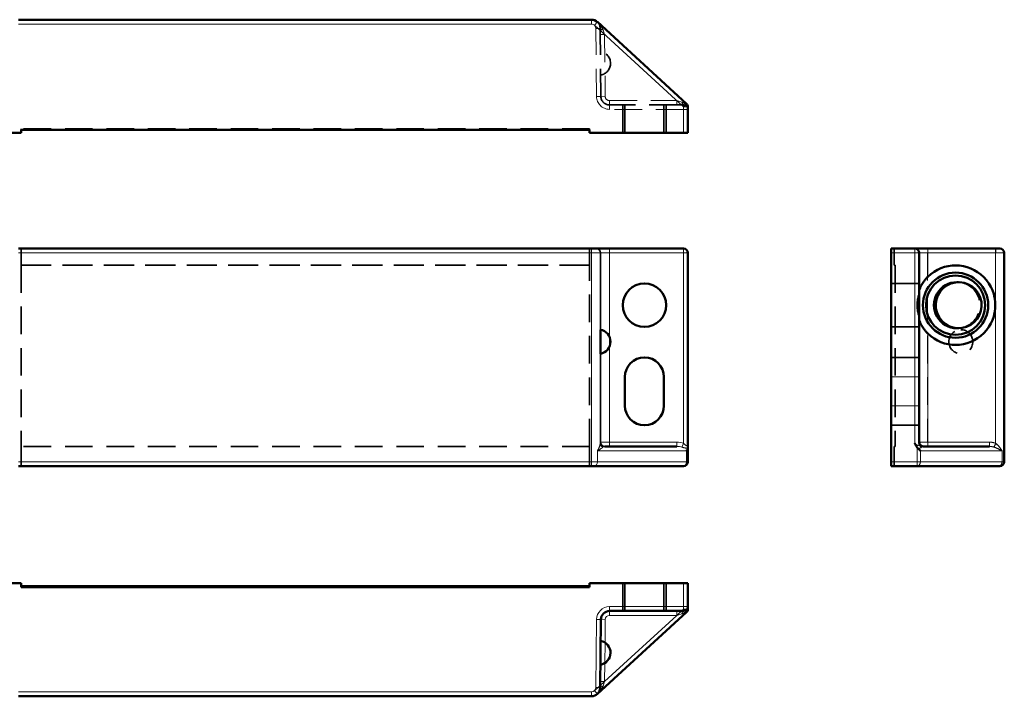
# Model space of a CAD drawing. Header units: millimetres. Extents: x 9 to 188, y 7 to 132.
# Tile 2 of 2: x 74 to 188, y 55 to 132. Entities that reach past the tile are written whole.
import ezdxf

# ---------------------------------------------------------------- set-up
doc = ezdxf.new("R2010")
doc.units = ezdxf.units.MM
doc.header["$LTSCALE"] = 0.5
doc.linetypes.add('CACHE', pattern=[9.525, 6.35, -3.175])
for name, color, linetype, lineweight in [('Arêtes cachées(ISO)', 6, 'CACHE', 35), ('Arêtes tangentes cachées(ISO)', 6, 'CACHE', 18), ('Arêtes tangentes visibles(ISO)', 7, 'Continuous', 18), ('Arêtes visibles(ISO)', 7, 'Continuous', 50)]:
    doc.layers.add(name, color=color, linetype=linetype, lineweight=lineweight)

msp = doc.modelspace()

# ---------------------------------------------------------------- linework, layer by layer
at = {"layer": 'Arêtes cachées(ISO)'}
for p, q in [((141.11, 130.64), (141.1, 131.35)), ((141.18, 123.53), (141.11, 130.64)), ((149.91, 122.54), (142.18, 122.54)), ((143.69, 119.34), (143.69, 122.54)), ((143.94, 122.54), (143.94, 119.34)), ((148.44, 122.54), (148.44, 119.34)), ((148.69, 119.34), (148.69, 122.54)), ((150.69, 122.54), (149.91, 122.54)), ((74.5, 119.79), (74.5, 119.69)), ((139.89, 119.79), (74.5, 119.79)), ((139.89, 119.69), (139.89, 119.79)), ((74.5, 106.03), (139.89, 106.03)), ((74.5, 106.03), (74.5, 106.03)), ((74.5, 104.13), (74.5, 106.03)), ((139.89, 106.03), (74.5, 106.03)), ((139.89, 106.03), (139.89, 106.03)), ((139.89, 106.03), (139.89, 104.13)), ((174.92, 106.03), (175.02, 106.03)), ((174.92, 104.13), (174.92, 106.03)), ((175.02, 106.03), (175.02, 106.03)), ((74.5, 104.13), (139.89, 104.13)), ((74.5, 104.13), (74.5, 104.13)), ((139.89, 104.13), (74.5, 104.13)), ((74.5, 104.13), (74.5, 83.29)), ((139.89, 104.13), (139.89, 104.13)), ((139.89, 83.29), (139.89, 104.13)), ((175.02, 104.13), (174.92, 104.13)), ((175.02, 104.13), (175.02, 83.29)), ((177.77, 102.03), (174.57, 102.03)), ((177.77, 97.03), (174.57, 97.03)), ((174.57, 93.53), (177.77, 93.53)), ((174.57, 85.73), (177.77, 85.73)), ((139.89, 83.29), (74.5, 83.29)), ((74.5, 81.03), (74.5, 83.29)), ((139.89, 83.29), (139.89, 81.03)), ((175.02, 83.29), (174.92, 83.29)), ((174.92, 81.03), (174.92, 83.29)), ((185.87, 83.29), (185.87, 83.29)), ((143.69, 67.58), (143.69, 64.38)), ((143.94, 64.38), (143.94, 67.58)), ((148.44, 64.38), (148.44, 67.58)), ((148.69, 67.58), (148.69, 64.38))]:
    msp.add_line(p, q, dxfattribs=at)
at = {"layer": 'Arêtes cachées(ISO)', "flags": 128}
for points in [[(141.1, 131.35), (141.1, 131.39), (141.1, 131.43), (141.1, 131.46), (141.09, 131.5), (141.08, 131.54), (141.08, 131.57), (141.07, 131.61), (141.06, 131.64), (141.05, 131.67), (141.04, 131.7), (141.02, 131.74), (141.01, 131.77), (141, 131.8), (140.98, 131.83), (140.96, 131.85), (140.95, 131.88), (140.93, 131.91), (140.91, 131.94), (140.89, 131.96), (140.87, 131.99), (140.85, 132.01), (140.82, 132.04), (140.8, 132.06), (140.78, 132.08)], [(151.19, 122.04), (151.19, 122.08), (151.19, 122.11), (151.18, 122.14), (151.18, 122.17), (151.17, 122.2), (151.16, 122.23), (151.14, 122.26), (151.13, 122.29), (151.11, 122.32), (151.09, 122.34), (151.07, 122.37), (151.05, 122.4), (151.02, 122.42), (150.99, 122.44), (150.97, 122.46), (150.94, 122.48), (150.91, 122.49), (150.88, 122.51), (150.85, 122.52), (150.82, 122.53), (150.79, 122.53), (150.75, 122.54), (150.72, 122.54), (150.69, 122.54)], [(177.77, 98.24), (177.74, 98.33), (177.71, 98.44), (177.68, 98.54), (177.66, 98.64), (177.64, 98.75), (177.61, 98.86), (177.6, 98.97), (177.58, 99.08), (177.57, 99.2), (177.56, 99.31), (177.56, 99.42), (177.56, 99.53), (177.56, 99.64), (177.56, 99.76), (177.57, 99.87), (177.58, 99.98), (177.6, 100.09), (177.61, 100.21), (177.64, 100.31), (177.66, 100.42), (177.68, 100.53), (177.71, 100.63), (177.74, 100.73), (177.77, 100.83)], [(177.55, 83.18), (177.54, 83.19), (177.53, 83.21), (177.51, 83.23), (177.5, 83.25), (177.49, 83.27), (177.47, 83.29), (177.46, 83.31), (177.45, 83.33), (177.44, 83.35), (177.43, 83.37), (177.42, 83.39), (177.4, 83.41), (177.39, 83.43), (177.38, 83.45), (177.37, 83.48), (177.36, 83.5), (177.35, 83.52), (177.34, 83.54), (177.33, 83.56), (177.32, 83.58), (177.31, 83.61), (177.3, 83.63), (177.29, 83.65), (177.27, 83.67)], [(177.64, 83.1), (177.63, 83.1), (177.63, 83.1), (177.63, 83.11), (177.62, 83.11), (177.62, 83.11), (177.61, 83.11), (177.61, 83.12), (177.61, 83.12), (177.6, 83.12), (177.6, 83.13), (177.6, 83.13), (177.59, 83.13), (177.59, 83.14), (177.59, 83.14), (177.58, 83.14), (177.58, 83.15), (177.58, 83.15), (177.57, 83.15), (177.57, 83.16), (177.57, 83.16), (177.56, 83.17), (177.56, 83.17), (177.56, 83.17), (177.55, 83.18)]]:
    msp.add_lwpolyline(points, dxfattribs=at)
at = {"layer": 'Arêtes cachées(ISO)'}
for centre, radius, start, end in [((140.89, 127.34), 1.4, 280.9422, 80.2037), ((142.18, 123.54), 1, 180.5729, 270)]:
    msp.add_arc(centre, radius, start, end, dxfattribs=at)
for centre, major_axis, ratio, start_param, end_param in [((182.13, 99.53), (2.65, 0), 0.99995, 4.712389, 7.853982), ((141.14, 95.33), (0, -1.38), 0.01, 0.00183, 3.139763), ((177.55, 82.79), (-0.458, 0.458), 0.440135, 4.297769, 4.963654)]:
    msp.add_ellipse(centre, major_axis=major_axis, ratio=ratio, start_param=start_param, end_param=end_param, dxfattribs=at)
msp.add_ellipse((182.58, 95.33), major_axis=(0, 1.38), ratio=0.99995, dxfattribs=at)
at = {"layer": 'Arêtes tangentes cachées(ISO)'}
for p, q in [((140.68, 123.53), (140.6, 131.35)), ((141.1, 131.35), (140.6, 131.35)), ((141.61, 130.64), (141.11, 130.64)), ((141.43, 131.17), (141.61, 130.64)), ((141.61, 130.64), (141.68, 123.54)), ((141.18, 123.53), (140.68, 123.53)), ((141.68, 123.54), (141.18, 123.53)), ((142.18, 123.04), (142.18, 122.54)), ((142.18, 123.04), (149.91, 123.04)), ((142.18, 122.54), (142.18, 122.04)), ((149.91, 123.04), (149.91, 122.54)), ((149.91, 123.04), (150.51, 122.85)), ((150.69, 122.32), (150.69, 122.54)), ((150.69, 122.04), (142.18, 122.04)), ((150.69, 122.04), (151.19, 122.04)), ((178.76, 105.53), (178.76, 83.79)), ((186.58, 105.53), (186.58, 83.64)), ((141.18, 96.7), (141.18, 93.96)), ((142.18, 95.88), (142.18, 94.79)), ((177.77, 91.28), (174.57, 91.28)), ((177.77, 87.98), (174.57, 87.98)), ((177.55, 81.53), (177.55, 83.18)), ((177.92, 82.79), (177.92, 81.53)), ((187.31, 82.79), (187.31, 81.53)), ((187.31, 82.79), (187.31, 82.79)), ((177.55, 81.53), (177.55, 81.03)), ((149.91, 63.88), (150.69, 64.6)), ((151.19, 64.6), (150.69, 64.6)), ((151.03, 64.23), (150.69, 64.6)), ((141.63, 58.39), (141.66, 60.75)), ((140.44, 55.21), (141.61, 56.28)), ((140.44, 55.21), (140.78, 54.84))]:
    msp.add_line(p, q, dxfattribs=at)
at = {"layer": 'Arêtes tangentes cachées(ISO)', "flags": 128}
for points in [[(140.78, 132.08), (140.81, 132.05), (140.85, 132.01), (140.88, 131.98), (140.92, 131.95), (140.95, 131.91), (140.98, 131.87), (141.01, 131.84), (141.05, 131.8), (141.08, 131.76), (141.11, 131.73), (141.14, 131.69), (141.16, 131.65), (141.19, 131.61), (141.22, 131.57), (141.24, 131.53), (141.27, 131.49), (141.29, 131.45), (141.31, 131.41), (141.34, 131.37), (141.36, 131.33), (141.38, 131.29), (141.39, 131.25), (141.41, 131.21), (141.43, 131.17)], [(150.51, 122.85), (150.54, 122.84), (150.57, 122.83), (150.59, 122.82), (150.62, 122.81), (150.65, 122.79), (150.68, 122.78), (150.7, 122.77), (150.73, 122.75), (150.76, 122.74), (150.79, 122.72), (150.82, 122.7), (150.85, 122.68), (150.88, 122.67), (150.9, 122.65), (150.93, 122.62), (150.96, 122.6), (150.99, 122.58), (151.02, 122.56), (151.05, 122.53), (151.08, 122.51), (151.1, 122.48), (151.13, 122.46), (151.16, 122.43), (151.18, 122.4)], [(177.27, 83.67), (177.31, 83.64), (177.34, 83.62), (177.37, 83.59), (177.4, 83.56), (177.43, 83.53), (177.46, 83.51), (177.49, 83.48), (177.52, 83.46), (177.55, 83.43), (177.58, 83.42), (177.6, 83.4), (177.63, 83.4), (177.65, 83.4), (177.67, 83.4), (177.69, 83.41), (177.71, 83.43), (177.73, 83.45), (177.74, 83.47), (177.75, 83.5), (177.76, 83.52), (177.77, 83.55), (177.77, 83.58), (177.77, 83.61), (177.77, 83.63)], [(178.08, 83.21), (178.07, 83.2), (178.06, 83.2), (178.05, 83.19), (178.04, 83.18), (178.03, 83.17), (178.01, 83.17), (178, 83.16), (177.98, 83.15), (177.97, 83.14), (177.95, 83.14), (177.93, 83.13), (177.92, 83.12), (177.9, 83.12), (177.88, 83.11), (177.86, 83.11), (177.83, 83.1), (177.81, 83.1), (177.79, 83.1), (177.76, 83.09), (177.74, 83.09), (177.71, 83.09), (177.69, 83.09), (177.66, 83.09), (177.64, 83.1)], [(187.31, 82.79), (187.28, 82.81), (187.25, 82.83), (187.21, 82.85), (187.18, 82.87), (187.14, 82.89), (187.11, 82.91), (187.07, 82.92), (187.03, 82.94), (187, 82.96), (186.96, 82.98), (186.92, 83), (186.88, 83.02), (186.84, 83.04), (186.8, 83.06), (186.76, 83.07), (186.73, 83.09), (186.68, 83.11), (186.64, 83.12), (186.6, 83.14), (186.56, 83.16), (186.52, 83.17), (186.48, 83.19), (186.44, 83.2), (186.4, 83.21)], [(186.58, 83.64), (186.62, 83.61), (186.66, 83.58), (186.7, 83.56), (186.73, 83.53), (186.77, 83.49), (186.8, 83.46), (186.84, 83.43), (186.87, 83.39), (186.9, 83.36), (186.94, 83.32), (186.97, 83.29), (187, 83.25), (187.03, 83.21), (187.06, 83.18), (187.09, 83.14), (187.11, 83.1), (187.14, 83.06), (187.17, 83.02), (187.19, 82.98), (187.22, 82.94), (187.24, 82.91), (187.27, 82.87), (187.29, 82.83), (187.31, 82.79)]]:
    msp.add_lwpolyline(points, dxfattribs=at)
at = {"layer": 'Arêtes tangentes cachées(ISO)'}
for centre, radius, start, end in [((140.1, 131.34), 0.5, 0.5729, 47.5119), ((142.18, 123.54), 1.5, 180.5729, 270), ((142.18, 123.54), 0.5, 180.5729, 270)]:
    msp.add_arc(centre, radius, start, end, dxfattribs=at)
for centre, major_axis, ratio, start_param, end_param in [((141.6, 131.36), (-0.5, -0.005), 0.410135, 0, 1.204791), ((150.69, 123.04), (0, -0.5), 0.389773, 5.114717, 6.283185), ((178.76, 105.53), (0, 0.5), 0.01, 4.712389, 6.283185), ((186.58, 105.53), (0, 0.5), 0.01, 4.712389, 6.283185), ((178.27, 83.63), (-0.5, 0), 0.920911, 0, 1.168468), ((178.27, 82.79), (0, -0.5), 0.737418, 3.141593, 3.701362), ((178.77, 83.79), (0, -0.5), 0.01, 4.712389, 6.283185), ((185.87, 83.79), (0, -0.5), 0.01, 4.712389, 6.283185), ((185.87, 82.79), (1.37, 0), 0.730663, 1.019062, 1.570796), ((185.87, 82.79), (1, 0), 0.500045, 1.019062, 1.570796), ((186.59, 83.64), (-0.205, -0.456), 0.00912, 4.71649, 5.921282), ((177.55, 81.53), (0, -0.5), 0.737418, 0, 1.570796), ((186.94, 81.53), (0, -0.5), 0.737418, 0, 1.570796)]:
    msp.add_ellipse(centre, major_axis=major_axis, ratio=ratio, start_param=start_param, end_param=end_param, dxfattribs=at)
at = {"layer": 'Arêtes tangentes visibles(ISO)'}
for p, q in [((74.2, 131.84), (140.1, 131.84)), ((140.1, 131.84), (140.1, 132.34)), ((140.78, 132.08), (140.44, 131.71)), ((140.44, 131.71), (150.69, 122.32)), ((150.69, 122.32), (151.03, 122.69)), ((150.69, 122.32), (150.69, 119.34)), ((150.69, 122.32), (151.19, 122.32)), ((74.2, 105.53), (140.1, 105.53)), ((140.1, 106.03), (140.1, 105.53)), ((140.1, 105.53), (140.1, 81.53)), ((141.1, 105.53), (140.1, 105.53)), ((141.1, 105.53), (141.1, 83.64)), ((141.1, 105.53), (141.18, 105.53)), ((141.18, 105.53), (141.18, 96.7)), ((141.18, 105.53), (142.18, 105.53)), ((142.18, 106.03), (142.18, 105.53)), ((142.18, 105.53), (142.18, 95.88)), ((142.18, 105.53), (150.69, 105.53)), ((150.69, 105.53), (150.69, 106.03)), ((150.69, 105.53), (150.69, 83.63)), ((151.19, 105.53), (150.69, 105.53)), ((174.57, 105.53), (177.27, 105.53)), ((177.27, 106.03), (177.27, 105.53)), ((177.27, 105.53), (177.77, 105.53)), ((177.27, 105.53), (177.27, 83.67)), ((177.77, 105.53), (178.77, 105.53)), ((178.77, 105.53), (178.77, 106.03)), ((178.77, 102.8), (178.77, 105.53)), ((178.77, 105.53), (186.57, 105.53)), ((186.57, 105.53), (186.57, 106.03)), ((187.57, 105.53), (186.57, 105.53)), ((186.57, 83.64), (186.57, 105.53)), ((178.77, 96.27), (178.77, 83.79)), ((142.18, 94.79), (142.18, 83.79)), ((141.18, 93.96), (141.18, 83.79)), ((140.78, 82.79), (151.03, 82.79)), ((140.78, 82.79), (140.78, 81.53)), ((141.18, 83.79), (141.11, 83.79)), ((142.18, 83.79), (141.18, 83.79)), ((142.18, 83.79), (142.18, 83.29)), ((149.91, 83.79), (142.18, 83.79)), ((149.91, 83.79), (149.91, 83.29)), ((150.69, 83.63), (150.51, 83.21)), ((151.03, 82.79), (151.03, 81.53)), ((177.56, 83.17), (177.56, 81.53)), ((178.77, 83.79), (177.77, 83.79)), ((177.92, 82.79), (187.31, 82.79)), ((177.92, 81.53), (177.92, 82.79)), ((178.77, 83.29), (178.77, 83.79)), ((185.87, 83.79), (178.77, 83.79)), ((185.87, 83.29), (185.87, 83.79)), ((186.38, 83.22), (186.57, 83.64)), ((187.31, 81.53), (187.31, 82.79)), ((140.1, 81.53), (74.2, 81.53)), ((140.1, 81.53), (140.78, 81.53)), ((140.1, 81.03), (140.1, 81.53)), ((151.03, 81.53), (140.78, 81.53)), ((151.19, 81.53), (151.03, 81.53)), ((177.56, 81.53), (174.57, 81.53)), ((177.92, 81.53), (177.56, 81.53)), ((177.56, 81.53), (177.56, 81.03)), ((187.31, 81.53), (177.92, 81.53)), ((187.31, 81.53), (187.57, 81.53)), ((150.69, 67.58), (150.69, 64.88)), ((150.69, 64.88), (142.18, 64.88)), ((142.18, 64.88), (142.18, 64.38)), ((151.19, 64.88), (150.69, 64.88)), ((150.69, 64.38), (150.69, 64.88)), ((149.91, 63.88), (141.61, 56.28)), ((142.18, 64.38), (142.18, 63.88)), ((142.18, 63.88), (149.91, 63.88)), ((149.91, 64.38), (149.91, 63.88)), ((150.51, 64.07), (149.91, 63.88)), ((140.68, 63.39), (140.6, 55.57)), ((140.68, 63.39), (141.18, 63.39)), ((141.18, 63.39), (141.68, 63.38)), ((141.66, 60.75), (141.68, 63.38)), ((141.61, 56.28), (141.63, 58.39)), ((140.6, 55.57), (141.1, 55.57)), ((141.11, 56.28), (141.61, 56.28)), ((141.61, 56.28), (141.43, 55.75)), ((140.1, 55.08), (74.2, 55.08)), ((140.1, 55.08), (140.1, 54.58))]:
    msp.add_line(p, q, dxfattribs=at)
at = {"layer": 'Arêtes tangentes visibles(ISO)', "flags": 128}
for points in [[(141.1, 83.64), (141.1, 83.61), (141.1, 83.58), (141.1, 83.56), (141.09, 83.53), (141.08, 83.49), (141.08, 83.46), (141.07, 83.43), (141.06, 83.39), (141.05, 83.36), (141.04, 83.32), (141.02, 83.29), (141.01, 83.25), (141, 83.21), (140.98, 83.18), (140.96, 83.14), (140.95, 83.1), (140.93, 83.06), (140.91, 83.02), (140.89, 82.98), (140.87, 82.94), (140.85, 82.91), (140.82, 82.87), (140.8, 82.83), (140.78, 82.79)], [(140.78, 82.79), (140.81, 82.81), (140.85, 82.83), (140.88, 82.85), (140.92, 82.87), (140.95, 82.89), (140.98, 82.91), (141.01, 82.92), (141.05, 82.94), (141.08, 82.96), (141.11, 82.98), (141.14, 83), (141.16, 83.02), (141.19, 83.04), (141.22, 83.06), (141.24, 83.07), (141.27, 83.09), (141.29, 83.11), (141.31, 83.12), (141.34, 83.14), (141.36, 83.16), (141.38, 83.17), (141.39, 83.19), (141.41, 83.2), (141.43, 83.21)], [(150.51, 83.21), (150.54, 83.2), (150.57, 83.2), (150.59, 83.19), (150.62, 83.18), (150.65, 83.17), (150.68, 83.17), (150.7, 83.16), (150.73, 83.15), (150.76, 83.14), (150.79, 83.14), (150.82, 83.13), (150.85, 83.12), (150.88, 83.12), (150.9, 83.11), (150.93, 83.11), (150.96, 83.1), (150.99, 83.1), (151.02, 83.1), (151.05, 83.09), (151.08, 83.09), (151.1, 83.09), (151.13, 83.09), (151.16, 83.09), (151.18, 83.1)], [(151.19, 83.67), (151.19, 83.64), (151.19, 83.62), (151.18, 83.59), (151.18, 83.56), (151.17, 83.53), (151.16, 83.51), (151.14, 83.48), (151.13, 83.46), (151.11, 83.43), (151.09, 83.42), (151.07, 83.4), (151.05, 83.4), (151.02, 83.4), (150.99, 83.4), (150.97, 83.41), (150.94, 83.43), (150.91, 83.45), (150.88, 83.47), (150.85, 83.5), (150.82, 83.52), (150.79, 83.55), (150.75, 83.58), (150.72, 83.61), (150.69, 83.63)], [(177.77, 83.64), (177.77, 83.61), (177.77, 83.58), (177.77, 83.55), (177.76, 83.52), (177.75, 83.5), (177.74, 83.47), (177.73, 83.45), (177.71, 83.43), (177.69, 83.41), (177.67, 83.4), (177.65, 83.4), (177.63, 83.4), (177.6, 83.4), (177.58, 83.42), (177.55, 83.43), (177.52, 83.45), (177.49, 83.48), (177.46, 83.5), (177.43, 83.53), (177.4, 83.56), (177.37, 83.59), (177.34, 83.62), (177.31, 83.64), (177.27, 83.67)], [(177.64, 83.1), (177.66, 83.09), (177.69, 83.09), (177.71, 83.09), (177.74, 83.09), (177.76, 83.09), (177.79, 83.1), (177.81, 83.1), (177.83, 83.1), (177.86, 83.11), (177.88, 83.11), (177.9, 83.12), (177.92, 83.12), (177.93, 83.13), (177.95, 83.14), (177.97, 83.14), (177.98, 83.15), (178, 83.16), (178.01, 83.17), (178.03, 83.17), (178.04, 83.18), (178.05, 83.19), (178.06, 83.2), (178.07, 83.2), (178.08, 83.21)], [(186.38, 83.22), (186.43, 83.2), (186.47, 83.19), (186.51, 83.17), (186.55, 83.16), (186.59, 83.14), (186.64, 83.13), (186.68, 83.11), (186.72, 83.09), (186.76, 83.07), (186.8, 83.06), (186.84, 83.04), (186.88, 83.02), (186.91, 83), (186.95, 82.98), (186.99, 82.96), (187.03, 82.94), (187.07, 82.93), (187.1, 82.91), (187.14, 82.89), (187.17, 82.87), (187.21, 82.85), (187.24, 82.83), (187.28, 82.81), (187.31, 82.79)], [(187.31, 82.79), (187.29, 82.83), (187.26, 82.87), (187.24, 82.91), (187.22, 82.95), (187.19, 82.99), (187.16, 83.02), (187.14, 83.06), (187.11, 83.1), (187.08, 83.14), (187.05, 83.18), (187.02, 83.22), (186.99, 83.25), (186.96, 83.29), (186.93, 83.33), (186.9, 83.36), (186.86, 83.4), (186.83, 83.43), (186.8, 83.47), (186.76, 83.5), (186.72, 83.53), (186.69, 83.56), (186.65, 83.59), (186.61, 83.62), (186.57, 83.64)], [(150.51, 64.07), (150.54, 64.08), (150.57, 64.09), (150.59, 64.1), (150.62, 64.11), (150.65, 64.12), (150.68, 64.14), (150.7, 64.15), (150.73, 64.17), (150.76, 64.18), (150.79, 64.2), (150.82, 64.22), (150.85, 64.23), (150.88, 64.25), (150.9, 64.27), (150.93, 64.29), (150.96, 64.32), (150.99, 64.34), (151.02, 64.36), (151.05, 64.39), (151.08, 64.41), (151.1, 64.44), (151.13, 64.46), (151.16, 64.49), (151.18, 64.51)], [(140.78, 54.84), (140.81, 54.87), (140.85, 54.9), (140.88, 54.94), (140.92, 54.97), (140.95, 55.01), (140.98, 55.04), (141.01, 55.08), (141.05, 55.12), (141.08, 55.15), (141.11, 55.19), (141.14, 55.23), (141.16, 55.27), (141.19, 55.31), (141.22, 55.35), (141.24, 55.39), (141.27, 55.43), (141.29, 55.47), (141.31, 55.51), (141.34, 55.55), (141.36, 55.59), (141.38, 55.63), (141.39, 55.67), (141.41, 55.71), (141.43, 55.75)]]:
    msp.add_lwpolyline(points, dxfattribs=at)
at = {"layer": 'Arêtes tangentes visibles(ISO)'}
for centre, radius, start, end in [((140.1, 131.34), 0.5, 47.5119, 90), ((142.18, 63.38), 1.5, 90, 179.4271), ((142.18, 63.38), 0.5, 90, 179.4271), ((140.1, 55.58), 0.5, 270, 359.4271)]:
    msp.add_arc(centre, radius, start, end, dxfattribs=at)
for centre, major_axis, ratio, start_param, end_param in [((140.6, 105.53), (0, 0.5), 0.99995, 4.712389, 6.283185), ((140.68, 105.53), (0, 0.5), 0.99995, 4.712389, 6.283185), ((141.11, 82.79), (0, -1), 0.013686, 3.141593, 3.693327), ((141.6, 83.64), (-0.5, 0.011), 0.911979, 0.024377, 1.229169), ((141.61, 83.79), (0, -0.5), 0.99995, 4.712389, 6.283185), ((141.68, 83.79), (0, -0.5), 0.99995, 4.712389, 6.283185), ((141.61, 82.79), (0, 0.5), 0.702809, 6.283185, 6.83492), ((149.91, 82.79), (1.48, 0), 0.675437, 1.011027, 1.570796), ((149.91, 82.79), (1.14, 0), 0.43752, 1.011027, 1.570796), ((178.27, 83.64), (-0.5, 0), 0.921312, 0, 1.172047), ((178.27, 82.79), (0, 0.5), 0.734879, 6.283185, 6.83983), ((185.87, 82.79), (1.36, 0), 0.734879, 1.027106, 1.570796), ((185.87, 82.79), (0.993, 0), 0.503358, 1.027106, 1.570796), ((140.44, 81.53), (0, -0.5), 0.675437, 0, 1.570796), ((150.69, 81.53), (0, -0.5), 0.675437, 0, 1.570796), ((177.56, 81.53), (0, -0.5), 0.734879, 0, 1.570796), ((186.94, 81.53), (0, -0.5), 0.734879, 0, 1.570796), ((150.69, 63.88), (0, 0.5), 0.389773, 0, 1.168468), ((141.6, 55.56), (-0.5, 0.005), 0.410135, 5.078394, 6.283185)]:
    msp.add_ellipse(centre, major_axis=major_axis, ratio=ratio, start_param=start_param, end_param=end_param, dxfattribs=at)
at = {"layer": 'Arêtes visibles(ISO)'}
for p, q in [((140.1, 132.34), (74.2, 132.34)), ((151.03, 122.69), (140.78, 132.08)), ((151.19, 119.34), (151.19, 122.32)), ((63.69, 119.34), (74.5, 119.34)), ((74.5, 119.34), (74.5, 119.69)), ((139.89, 119.69), (74.5, 119.69)), ((139.89, 119.34), (139.89, 119.69)), ((139.89, 119.34), (150.69, 119.34)), ((151.19, 119.34), (150.69, 119.34)), ((140.1, 106.03), (74.2, 106.03)), ((140.1, 106.03), (140.6, 106.03)), ((140.68, 106.03), (140.6, 106.03)), ((142.18, 106.03), (140.68, 106.03)), ((150.69, 106.03), (142.18, 106.03)), ((151.19, 83.67), (151.19, 105.53)), ((174.57, 105.53), (174.57, 106.03)), ((177.27, 106.03), (174.57, 106.03)), ((174.57, 105.53), (174.57, 81.53)), ((178.77, 106.03), (177.27, 106.03)), ((177.77, 83.64), (177.77, 105.53)), ((186.57, 106.03), (178.77, 106.03)), ((186.57, 106.03), (187.07, 106.03)), ((187.57, 81.53), (187.57, 105.53)), ((182.13, 102.18), (182.32, 102.18)), ((182.13, 96.88), (182.33, 96.88)), ((143.94, 87.98), (143.94, 91.28)), ((148.44, 91.28), (148.44, 87.98)), ((149.91, 83.29), (141.61, 83.29)), ((151.19, 83.18), (151.19, 83.67)), ((151.19, 81.53), (151.19, 83.18)), ((185.87, 83.29), (178.27, 83.29)), ((174.57, 81.03), (174.57, 81.53)), ((74.2, 81.03), (140.1, 81.03)), ((140.44, 81.03), (140.1, 81.03)), ((140.44, 81.03), (150.69, 81.03)), ((174.57, 81.03), (177.56, 81.03)), ((177.56, 81.03), (186.94, 81.03)), ((187.07, 81.03), (186.94, 81.03)), ((74.5, 67.58), (63.69, 67.58)), ((74.5, 67.58), (74.5, 67.13)), ((139.89, 67.23), (74.5, 67.23)), ((74.5, 67.13), (139.89, 67.13)), ((150.69, 67.58), (139.89, 67.58)), ((139.89, 67.58), (139.89, 67.13)), ((150.69, 67.58), (151.19, 67.58)), ((151.19, 64.88), (151.19, 67.58)), ((151.19, 64.6), (151.19, 64.88)), ((140.78, 54.84), (151.03, 64.23)), ((142.18, 64.38), (150.69, 64.38)), ((141.1, 55.57), (141.18, 63.39)), ((74.2, 54.58), (140.1, 54.58))]:
    msp.add_line(p, q, dxfattribs=at)
at = {"layer": 'Arêtes visibles(ISO)', "flags": 128}
for points in [[(177.77, 101.18), (177.78, 101.2), (177.79, 101.24), (177.81, 101.3), (177.83, 101.35), (177.85, 101.42), (177.88, 101.49), (177.91, 101.56), (177.94, 101.63), (177.98, 101.7), (178.02, 101.78), (178.06, 101.85), (178.1, 101.92), (178.14, 101.99), (178.19, 102.07), (178.24, 102.14), (178.29, 102.22), (178.34, 102.3), (178.4, 102.37), (178.46, 102.45), (178.52, 102.52), (178.58, 102.59), (178.64, 102.66), (178.7, 102.72), (178.76, 102.79)], [(178.77, 102.8), (178.77, 102.8), (178.77, 102.8), (178.77, 102.8), (178.77, 102.8), (178.77, 102.8), (178.77, 102.8), (178.77, 102.79), (178.77, 102.79), (178.77, 102.79), (178.77, 102.79), (178.77, 102.79), (178.77, 102.79), (178.77, 102.79), (178.77, 102.79), (178.77, 102.79), (178.77, 102.79), (178.77, 102.79), (178.77, 102.79), (178.77, 102.79), (178.77, 102.79), (178.77, 102.79), (178.77, 102.79), (178.77, 102.79), (178.76, 102.79)], [(178.76, 96.28), (178.7, 96.34), (178.64, 96.41), (178.58, 96.48), (178.52, 96.55), (178.46, 96.62), (178.4, 96.7), (178.34, 96.77), (178.29, 96.85), (178.24, 96.92), (178.19, 97), (178.14, 97.07), (178.1, 97.15), (178.06, 97.22), (178.02, 97.29), (177.98, 97.36), (177.94, 97.44), (177.91, 97.51), (177.88, 97.58), (177.85, 97.65), (177.83, 97.71), (177.81, 97.77), (177.79, 97.82), (177.78, 97.86), (177.77, 97.89)], [(178.76, 96.28), (178.77, 96.28), (178.77, 96.28), (178.77, 96.28), (178.77, 96.28), (178.77, 96.28), (178.77, 96.28), (178.77, 96.28), (178.77, 96.28), (178.77, 96.28), (178.77, 96.27), (178.77, 96.27), (178.77, 96.27), (178.77, 96.27), (178.77, 96.27), (178.77, 96.27), (178.77, 96.27), (178.77, 96.27), (178.77, 96.27), (178.77, 96.27), (178.77, 96.27), (178.77, 96.27), (178.77, 96.27), (178.77, 96.27), (178.77, 96.27)], [(151.18, 83.1), (151.19, 83.1), (151.19, 83.1), (151.19, 83.11), (151.19, 83.11), (151.19, 83.11), (151.19, 83.11), (151.19, 83.12), (151.19, 83.12), (151.19, 83.12), (151.19, 83.13), (151.19, 83.13), (151.19, 83.13), (151.19, 83.14), (151.19, 83.14), (151.19, 83.14), (151.19, 83.15), (151.19, 83.15), (151.19, 83.15), (151.19, 83.16), (151.19, 83.16), (151.19, 83.17), (151.19, 83.17), (151.19, 83.17), (151.19, 83.18)], [(177.27, 83.67), (177.29, 83.65), (177.3, 83.63), (177.31, 83.6), (177.32, 83.58), (177.33, 83.56), (177.34, 83.54), (177.35, 83.52), (177.36, 83.49), (177.37, 83.47), (177.38, 83.45), (177.39, 83.43), (177.41, 83.41), (177.42, 83.39), (177.43, 83.37), (177.44, 83.35), (177.45, 83.33), (177.46, 83.31), (177.48, 83.29), (177.49, 83.27), (177.5, 83.25), (177.51, 83.23), (177.53, 83.21), (177.54, 83.19), (177.56, 83.17)], [(177.56, 83.17), (177.56, 83.17), (177.56, 83.17), (177.57, 83.16), (177.57, 83.16), (177.57, 83.16), (177.57, 83.15), (177.58, 83.15), (177.58, 83.15), (177.58, 83.14), (177.59, 83.14), (177.59, 83.14), (177.59, 83.13), (177.6, 83.13), (177.6, 83.13), (177.6, 83.12), (177.61, 83.12), (177.61, 83.12), (177.61, 83.11), (177.62, 83.11), (177.62, 83.11), (177.62, 83.1), (177.63, 83.1), (177.63, 83.1), (177.64, 83.1)], [(151.18, 64.51), (151.19, 64.52), (151.19, 64.52), (151.19, 64.53), (151.19, 64.53), (151.19, 64.53), (151.19, 64.54), (151.19, 64.54), (151.19, 64.54), (151.19, 64.55), (151.19, 64.55), (151.19, 64.55), (151.19, 64.56), (151.19, 64.56), (151.19, 64.56), (151.19, 64.57), (151.19, 64.57), (151.19, 64.57), (151.19, 64.58), (151.19, 64.58), (151.19, 64.58), (151.19, 64.59), (151.19, 64.59), (151.19, 64.59), (151.19, 64.6)]]:
    msp.add_lwpolyline(points, dxfattribs=at)
at = {"layer": 'Arêtes visibles(ISO)'}
for centre, radius in [((181.97, 99.53), 3.75), ((146.19, 99.53), 2.5), ((181.97, 99.53), 3.4)]:
    msp.add_circle(centre, radius, dxfattribs=at)
for centre, radius, start, end in [((140.1, 131.34), 1, 47.5119, 90), ((150.69, 122.32), 0.5, 0, 47.5119), ((150.69, 105.53), 0.5, 0, 90), ((177.27, 105.53), 0.5, 0, 90), ((187.07, 105.53), 0.5, 0, 90), ((181.97, 99.53), 4.57, 225.5689, 134.4311), ((140.89, 95.33), 1.4, 280.3698, 79.6302), ((146.19, 91.28), 2.25, 0, 180), ((146.19, 87.98), 2.25, 180, 0), ((178.27, 83.79), 0.5, 180, 270), ((150.69, 81.53), 0.5, 270, 0), ((187.07, 81.53), 0.5, 270, 0), ((150.69, 64.88), 0.5, 270, 0), ((142.18, 63.38), 1, 90, 179.4271), ((150.69, 64.6), 0.5, 312.4881, 350.6405), ((140.89, 59.58), 1.4, 279.7963, 79.0578), ((140.1, 55.58), 1, 270, 359.4271)]:
    msp.add_arc(centre, radius, start, end, dxfattribs=at)
msp.add_ellipse((182.33, 99.53), major_axis=(0.9, -2.49), ratio=0.996324, dxfattribs=at)
for centre, major_axis, ratio, start_param, end_param in [((182.13, 99.53), (2.65, 0), 0.99995, 1.570796, 4.712389), ((141.14, 95.33), (0, 1.38), 0.01, 6.281356, 9.426608), ((150.69, 82.79), (0.466, 0.466), 0.388759, 5.083167, 5.749052), ((177.56, 82.79), (-0.458, 0.458), 0.437897, 4.299645, 4.965403)]:
    msp.add_ellipse(centre, major_axis=major_axis, ratio=ratio, start_param=start_param, end_param=end_param, dxfattribs=at)

doc.saveas('drawing.dxf')
